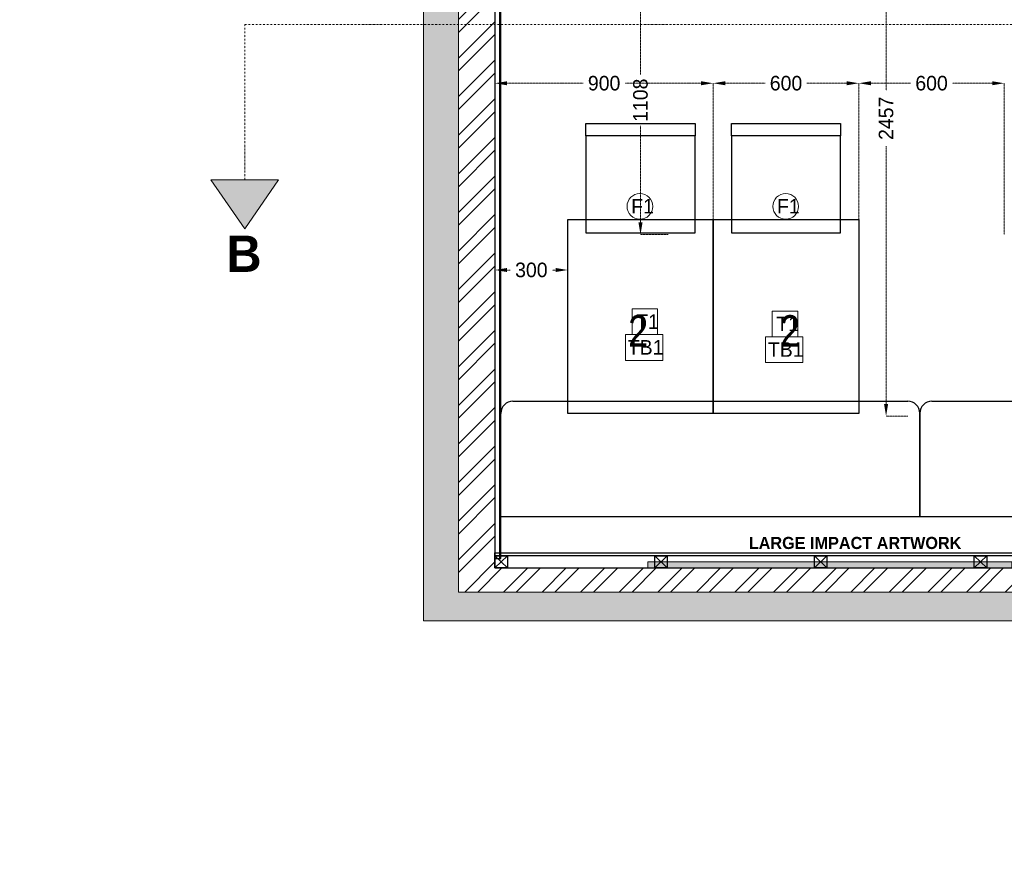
# Model space of a CAD drawing. Header units: millimetres. Extents: x 811 to 573824, y 137 to 100812.
# Tile 6 of 143: x 448165 to 452225, y 62396 to 65903. Entities that reach past the tile are written whole.
import ezdxf

# ---------------------------------------------------------------- set-up
doc = ezdxf.new("R2010")
doc.units = ezdxf.units.MM
doc.header["$LTSCALE"] = 3
doc.header["$MEASUREMENT"] = 0
doc.header["$PDMODE"] = 35
doc.linetypes.add('DASHDOT2', pattern=[0.5, 0.25, -0.125, 0, -0.125])
doc.linetypes.add('DASHED2', pattern=[0.375, 0.25, -0.125])
doc.layers.get('0').update_dxf_attribs({"lineweight": 0})
doc.layers.get('Defpoints').update_dxf_attribs({"lineweight": 0})
for name, color, linetype, lineweight in [('EQUIPMENT TEXT', 7, 'Continuous', 0), ('EXIST BRICKWORK', 7, 'Continuous', 0), ('FURNITURE CODES', 7, 'Continuous', 0), ('FURNITURE DIMENSIONS', 5, 'Continuous', 0), ('JOINERY DETAILS TEXT', 7, 'Continuous', 0), ('NEW BRICKWORK', 1, 'Continuous', 0), ('S Fur', 44, 'Continuous', 20), ('SEATING NO.', 250, 'Continuous', 0), ('SECTION LINES', 7, 'Continuous', 0), ('SHEET', 7, 'Continuous', 0)]:
    doc.layers.add(name, color=color, linetype=linetype, lineweight=lineweight)
doc.styles.add('ARA-30', font='stylu.ttf', dxfattribs={"height": 60})
doc.styles.add('ARC SCALE20', font='swissc.ttf', dxfattribs={"height": 40})
doc.styles.add('ARC SCALE50', font='swissc.ttf', dxfattribs={"height": 100})
doc.dimstyles.new('ARA-30', dxfattribs={"dimtxt": 60, "dimasz": 50, "dimexe": 0, "dimexo": 0, "dimgap": 2, "dimtad": 0, "dimdec": 0, "dimdsep": 46, "dimtxsty": 'ARA-30', "dimcen": 30, "dimdle": 30, "dimclrd": 5, "dimclre": 5, "dimclrt": 5, "dimadec": 0, "dimazin": 3, "dimtfac": 1, "dimtdec": 0, "dimtix": 1, "dimtmove": 1, "dimatfit": 3, "dimfxl": 1, "dimtfill": 1, "dimtolj": 1, "dimlwd": 0, "dimlwe": 0, "dimarcsym": 0})

# ---------------------------------------------------------------- blocks, each defined once
blk = doc.blocks.new('*D44')
at = {"layer": 'Defpoints', "color": 0, "transparency": 16777216}
for p in [(450839, 66124.9, 0.1), (450724.9, 65017.2), (450839, 65017.2, 0.1)]:
    blk.add_point(p, dxfattribs=at)
at = {"layer": 'FURNITURE DIMENSIONS', "color": 5, "linetype": 'DASHED2', "lineweight": 0, "transparency": 16777216}
for p, q in [((450839, 66124.9), (450724.9, 66124.9)), ((450724.9, 66074.9), (450724.9, 65677)), ((450724.9, 65067.2), (450724.9, 65465)), ((450839, 65017.2), (450724.9, 65017.2))]:
    blk.add_line(p, q, dxfattribs=at)
at = {"layer": 'FURNITURE DIMENSIONS', "color": 5, "transparency": 16777216}
for points in [[(450716.6, 66074.9), (450733.3, 66074.9), (450724.9, 66124.9)], [(450716.6, 65067.2), (450733.3, 65067.2), (450724.9, 65017.2)]]:
    blk.add_solid(points, dxfattribs=at)
at = {"layer": 'FURNITURE DIMENSIONS', "color": 5, "transparency": 16777216, "insert": (450724.9, 65571), "char_height": 60, "attachment_point": 5, "rotation": 90, "style": 'ARA-30', "bg_fill": 3, "box_fill_scale": 1.25, "bg_fill_color": 256, "bg_fill_true_color": 13158600, "bg_fill_transparency": 0}
blk.add_mtext('\\A1;1108', dxfattribs=at)
blk = doc.blocks.new('*D45')
at = {"layer": 'Defpoints', "color": 0, "transparency": 16777216}
for p in [(452224.9, 65641), (451624.9, 65017.2, 0), (452224.9, 65017.2, -0.1)]:
    blk.add_point(p, dxfattribs=at)
at = {"layer": 'FURNITURE DIMENSIONS', "color": 5, "linetype": 'DASHED2', "lineweight": 0, "transparency": 16777216}
for p, q in [((451624.9, 65017.2), (451624.9, 65641)), ((451674.9, 65641), (451838.4, 65641)), ((452174.9, 65641), (452011.4, 65641)), ((452224.9, 65017.2), (452224.9, 65641))]:
    blk.add_line(p, q, dxfattribs=at)
at = {"layer": 'FURNITURE DIMENSIONS', "color": 5, "transparency": 16777216}
for points in [[(451674.9, 65649.3), (451674.9, 65632.7), (451624.9, 65641)], [(452174.9, 65649.3), (452174.9, 65632.7), (452224.9, 65641)]]:
    blk.add_solid(points, dxfattribs=at)
at = {"layer": 'FURNITURE DIMENSIONS', "color": 5, "transparency": 16777216, "insert": (451924.9, 65641), "char_height": 60, "attachment_point": 5, "style": 'ARA-30', "bg_fill": 3, "box_fill_scale": 1.25, "bg_fill_color": 256, "bg_fill_true_color": 13158600, "bg_fill_transparency": 0}
blk.add_mtext('\\A1;600', dxfattribs=at)
blk = doc.blocks.new('*D48')
at = {"layer": 'Defpoints', "color": 0, "transparency": 16777216}
for p in [(450124.9, 65017.2, 0), (450424.9, 65017.2, 0), (450124.9, 64871.1)]:
    blk.add_point(p, dxfattribs=at)
at = {"layer": 'FURNITURE DIMENSIONS', "color": 5, "linetype": 'DASHED2', "lineweight": 0, "transparency": 16777216}
for p, q in [((450124.9, 65017.2), (450124.9, 64871.1)), ((450424.9, 65017.2), (450424.9, 64871.1)), ((450174.9, 64871.1), (450187.7, 64871.1)), ((450374.9, 64871.1), (450362.1, 64871.1))]:
    blk.add_line(p, q, dxfattribs=at)
at = {"layer": 'FURNITURE DIMENSIONS', "color": 5, "transparency": 16777216}
for points in [[(450174.9, 64879.5), (450174.9, 64862.8), (450124.9, 64871.1)], [(450374.9, 64879.5), (450374.9, 64862.8), (450424.9, 64871.1)]]:
    blk.add_solid(points, dxfattribs=at)
at = {"layer": 'FURNITURE DIMENSIONS', "color": 5, "transparency": 16777216, "insert": (450274.9, 64871.1), "char_height": 60, "attachment_point": 5, "style": 'ARA-30', "bg_fill": 3, "box_fill_scale": 1.25, "bg_fill_color": 256, "bg_fill_true_color": 13158600, "bg_fill_transparency": 0}
blk.add_mtext('\\A1;300', dxfattribs=at)
blk = doc.blocks.new('FURNITURE CODES')
at = {"layer": 'SEATING NO.', "char_height": 130, "attachment_point": 1, "style": 'ARC SCALE50'}
for insert in [(450674.2, 64684.8, 0.1), (451299.7, 64684.8, 0.1)]:
    blk.add_mtext_dynamic_manual_height_columns('2', width=2181.781, gutter_width=1, heights=[0], dxfattribs=dict(at, insert=insert))
blk = doc.blocks.new('FURNITURE ITEMS')
at = {"layer": 'FURNITURE CODES', "true_color": 0xf26722}
h = blk.add_hatch(color=30, dxfattribs=at)
h.dxf.hatch_style = 1
h.paths.add_polyline_path([(450755.4, 63668.3), (450755.4, 63643.3), (452255.4, 63643.3), (452255.4, 63668.3)])
at = {"layer": 'FURNITURE CODES'}
for points in [[(450689.9, 64710.4), (450795.7, 64710.4), (450795.7, 64604.6), (450689.9, 64604.6)], [(451267.4, 64701.3), (451373.3, 64701.3), (451373.3, 64595.5), (451267.4, 64595.5)], [(450663, 64604.6), (450816.9, 64604.6), (450816.9, 64498.7), (450663, 64498.7)], [(451240.5, 64595.5), (451394.4, 64595.5), (451394.4, 64489.6), (451240.5, 64489.6)]]:
    blk.add_lwpolyline(points, close=True, dxfattribs=at)
at = {"layer": 'FURNITURE CODES', "elevation": 0.2}
blk.add_lwpolyline([(450755.4, 63643.3), (450755.4, 63668.3), (452255.4, 63668.3), (452255.4, 63643.3), (450755.4, 63643.3)], dxfattribs=at)
at = {"layer": 'FURNITURE CODES'}
for centre in [(450722.3, 65133.4), (451323.5, 65133.4)]:
    blk.add_circle(centre, 52.9, dxfattribs=at)
at = {"layer": 'FURNITURE CODES', "attachment_point": 1, "style": 'ARA-30'}
for s, insert, char_height, width in [('F1', (450686.4, 65164.1), 60, 191.371), ('F1', (451287.6, 65164.1), 60, 191.371), ('T1', (450706.9, 64688.1), 60, 191.371), ('T1', (451284.4, 64679), 60, 191.371), ('TB1', (450672.5, 64582.3), 60, 191.371), ('TB1', (451250.1, 64573.2), 60, 191.371), ('{\\fStylus BT|b1|i0|c0|p34;LARGE IMPACT ARTWORK}', (451171.4, 63770.8), 50, 2044.924)]:
    blk.add_mtext(s, dxfattribs=dict(at, insert=insert, char_height=char_height, width=width))
blk = doc.blocks.new('*D102')
at = {"layer": 'Defpoints', "color": 0, "transparency": 16777216}
for p in [(451024.9, 65641), (451024.9, 65017.2, 0.1), (451624.9, 65017.2, 0.1)]:
    blk.add_point(p, dxfattribs=at)
at = {"layer": 'FURNITURE DIMENSIONS', "color": 5, "linetype": 'DASHED2', "lineweight": 0, "transparency": 16777216}
for p, q in [((451024.9, 65017.2), (451024.9, 65641)), ((451074.9, 65641), (451238.4, 65641)), ((451574.9, 65641), (451411.4, 65641)), ((451624.9, 65017.2), (451624.9, 65641))]:
    blk.add_line(p, q, dxfattribs=at)
at = {"layer": 'FURNITURE DIMENSIONS', "color": 5, "transparency": 16777216}
for points in [[(451074.9, 65649.3), (451074.9, 65632.7), (451024.9, 65641)], [(451574.9, 65649.3), (451574.9, 65632.7), (451624.9, 65641)]]:
    blk.add_solid(points, dxfattribs=at)
at = {"layer": 'FURNITURE DIMENSIONS', "color": 5, "transparency": 16777216, "insert": (451324.9, 65641), "char_height": 60, "attachment_point": 5, "style": 'ARA-30', "bg_fill": 3, "box_fill_scale": 1.25, "bg_fill_color": 256, "bg_fill_true_color": 13158600, "bg_fill_transparency": 0}
blk.add_mtext('\\A1;600', dxfattribs=at)
blk = doc.blocks.new('*D103')
at = {"layer": 'Defpoints', "color": 0, "transparency": 16777216}
for p in [(450124.9, 65641), (450124.9, 65457.5), (451024.9, 65017.2, 0.1)]:
    blk.add_point(p, dxfattribs=at)
at = {"layer": 'FURNITURE DIMENSIONS', "color": 5, "linetype": 'DASHED2', "lineweight": 0, "transparency": 16777216}
for p, q in [((450124.9, 65457.5), (450124.9, 65641)), ((450174.9, 65641), (450488, 65641)), ((450974.9, 65641), (450661.9, 65641)), ((451024.9, 65017.2), (451024.9, 65641))]:
    blk.add_line(p, q, dxfattribs=at)
at = {"layer": 'FURNITURE DIMENSIONS', "color": 5, "transparency": 16777216}
for points in [[(450174.9, 65649.3), (450174.9, 65632.7), (450124.9, 65641)], [(450974.9, 65649.3), (450974.9, 65632.7), (451024.9, 65641)]]:
    blk.add_solid(points, dxfattribs=at)
at = {"layer": 'FURNITURE DIMENSIONS', "color": 5, "transparency": 16777216, "insert": (450574.9, 65641), "char_height": 60, "attachment_point": 5, "style": 'ARA-30', "bg_fill": 3, "box_fill_scale": 1.25, "bg_fill_color": 256, "bg_fill_true_color": 13158600, "bg_fill_transparency": 0}
blk.add_mtext('\\A1;900', dxfattribs=at)
blk = doc.blocks.new('*D106')
at = {"layer": 'Defpoints', "color": 0, "transparency": 16777216}
for p in [(451737.5, 66724.9), (451826.5, 66724.9), (451826.5, 64268.2)]:
    blk.add_point(p, dxfattribs=at)
at = {"layer": 'FURNITURE DIMENSIONS', "color": 5, "linetype": 'DASHED2', "lineweight": 0, "transparency": 16777216}
for p, q in [((451826.5, 66724.9), (451737.5, 66724.9)), ((451737.5, 66674.9), (451737.5, 65610.8)), ((451737.5, 64318.2), (451737.5, 65382.2)), ((451826.5, 64268.2), (451737.5, 64268.2))]:
    blk.add_line(p, q, dxfattribs=at)
at = {"layer": 'FURNITURE DIMENSIONS', "color": 5, "transparency": 16777216}
for points in [[(451745.8, 66674.9), (451729.2, 66674.9), (451737.5, 66724.9)], [(451729.2, 64318.2), (451745.8, 64318.2), (451737.5, 64268.2)]]:
    blk.add_solid(points, dxfattribs=at)
at = {"layer": 'FURNITURE DIMENSIONS', "color": 5, "transparency": 16777216, "insert": (451737.5, 65496.5), "char_height": 60, "attachment_point": 5, "rotation": 90, "style": 'ARA-30', "bg_fill": 3, "box_fill_scale": 1.25, "bg_fill_color": 256, "bg_fill_true_color": 13158600, "bg_fill_transparency": 0}
blk.add_mtext('\\A1;2457', dxfattribs=at)
blk = doc.blocks.new('EXISTING BRICKWORK')
at = {"layer": 'EXIST BRICKWORK'}
h = blk.add_hatch(color=8, dxfattribs=at)
h.dxf.hatch_style = 1
h.paths.add_polyline_path([(458407.8, 63424.3), (458407.8, 63543.3), (449974.9, 63543.3), (449974.9, 80495.8), (449830.9, 80495.8), (449830.9, 63424.3)])
at = {"layer": 'EXIST BRICKWORK', "elevation": 0.1}
blk.add_lwpolyline([(458407.8, 63424.3), (458407.8, 63543.3), (449974.9, 63543.3), (449974.9, 80495.8), (449830.9, 80495.8), (449830.9, 63424.3), (458407.8, 63424.3)], dxfattribs=at)
blk = doc.blocks.new('SEATING')
at = {"layer": 'S Fur', "lineweight": 25}
for p, q in [((102049.2, 74206.7, 0.6), (103676.7, 74206.7, 0.6)), ((103776.7, 74206.7, 0.6), (105478.8, 74206.7, 0.6)), ((101999.2, 73707.8, 0.2), (101999.2, 74132.9, 0.2)), ((103726.7, 74156.7, 0.6), (103726.7, 73731.5, 0.6)), ((103726.7, 73731.5, 0.6), (103726.7, 74156.7, 0.6)), ((101999.2, 73731.5, 0.6), (109687.5, 73731.5, 0.6)), ((101999.2, 73558.2, 0.2), (101999.2, 73707.8, 0.2)), ((109687.5, 73569.9, 0.3), (101975.2, 73569.9, 0.3)), ((101975.2, 73569.9, 0.5), (102026.6, 73519.9, 0.5)), ((102633.9, 73569.9, 0.5), (102685.3, 73519.9, 0.5)), ((103292.6, 73569.9, 0.5), (103344, 73519.9, 0.5)), ((103951.3, 73569.9, 0.5), (104002.8, 73519.9, 0.5))]:
    blk.add_line(p, q, dxfattribs=at)
for points, elevation in [([(101999.2, 76577.6), (101975.2, 76577.6), (101975.2, 73558.2), (101999.2, 73558.2)], 0.2), ([(101999.2, 76577.6), (101993.2, 76577.6), (101993.2, 73558.2), (101999.2, 73558.2)], 0.2), ([(102350.2, 75301.5), (102350.2, 75351.5), (102800.2, 75351.5), (102800.2, 75301.5)], 0.6), ([(102950.2, 75301.5), (102950.2, 75351.5), (103400.2, 75351.5), (103400.2, 75301.5)], 0.6), ([(102800.2, 74901.5), (102800.2, 75301.5), (102350.2, 75301.5), (102350.2, 74901.5)], 0.6), ([(103400.2, 74901.5), (103400.2, 75301.5), (102950.2, 75301.5), (102950.2, 74901.5)], 0.6), ([(102275.2, 74955.7), (102875.2, 74955.7), (102875.2, 74155.7), (102275.2, 74155.7)], 0.6), ([(102875.2, 74955.7), (103475.2, 74955.7), (103475.2, 74155.7), (102875.2, 74155.7)], 0.6), ([(101975.2, 73581.7), (109697.7, 73581.7), (109697.7, 73569.7), (101975.2, 73569.7)], 0.5), ([(109697.7, 73569.9), (101975.2, 73569.9), (101975.2, 73519.9), (109697.7, 73519.9)], 0.5), ([(101975.2, 73569.9), (102026.6, 73569.9), (102026.6, 73519.9), (101975.2, 73519.9)], 0.5), ([(102633.9, 73569.9), (102685.3, 73569.9), (102685.3, 73519.9), (102633.9, 73519.9)], 0.5), ([(103292.6, 73569.9), (103344, 73569.9), (103344, 73519.9), (103292.6, 73519.9)], 0.5), ([(103951.3, 73569.9), (104002.8, 73569.9), (104002.8, 73519.9), (103951.3, 73519.9)], 0.5)]:
    blk.add_lwpolyline(points, close=True, dxfattribs=dict(at, elevation=elevation))
at = {"layer": 'S Fur', "lineweight": 25, "elevation": 0.5}
for points in [[(102026.6, 73569.9), (101975.2, 73519.9)], [(102685.3, 73569.9), (102633.9, 73519.9)], [(103344, 73569.9), (103292.6, 73519.9)], [(104002.8, 73569.9), (103951.3, 73519.9)]]:
    blk.add_lwpolyline(points, dxfattribs=at)
at = {"layer": 'S Fur', "lineweight": 25}
for centre, start, end in [((102049.2, 74156.7, 0.5), 90, 180), ((103676.7, 74156.7, 0.6), 0, 90), ((103776.7, 74156.7, 0.6), 90, 180)]:
    blk.add_arc(centre, 50, start, end, dxfattribs=at)

msp = doc.modelspace()

# ---------------------------------------------------------------- hatches: boundary and pattern name
at = {"layer": 'SECTION LINES'}
h = msp.add_hatch(color=1, dxfattribs=at)
h.dxf.hatch_style = 1
h.paths.add_polyline_path([(448953.4, 65243.3), (449233, 65243.3), (449093.2, 65040.4)])

# ---------------------------------------------------------------- linework, layer by layer
at = {"layer": 'NEW BRICKWORK'}
msp.add_line((458407.8, 63643.3, 0.1), (450124.9, 63643.3, 0.1), dxfattribs=at)
at = {"layer": 'SECTION LINES', "color": 1, "elevation": 0}
msp.add_lwpolyline([(448953.4, 65243.3), (449233, 65243.3), (449093.2, 65040.4), (448953.4, 65243.3)], dxfattribs=at)

# ---------------------------------------------------------------- block references
at = {"layer": 'EXIST BRICKWORK'}
msp.add_blockref('EXISTING BRICKWORK', (0, 0), dxfattribs=at)

# ---------------------------------------------------------------- texts
at = {"layer": 'EQUIPMENT TEXT', "char_height": 40, "attachment_point": 7, "rotation": 270.0008, "style": 'ARC SCALE20'}
for insert in [(452033.1, 70392.7, 0.2), (452024.6, 69060.7, 0.1)]:
    msp.add_mtext_dynamic_manual_height_columns('\\pi105.98711;SHELVING FOR GLASSES \\P\\pi237.27283;UNERNEATH', width=729.221, gutter_width=1, heights=[0], dxfattribs=dict(at, insert=insert))
at = {"layer": 'SECTION LINES', "insert": (449017.7, 65013.2), "char_height": 150, "width": 2044.924, "attachment_point": 1, "style": 'ARA-30'}
msp.add_mtext('{\\fStylus BT|b1|i0|c0|p34;B}', dxfattribs=at)
at = {"layer": 'SHEET', "insert": (437679.5, 63780.9), "char_height": 90, "width": 673.427, "attachment_point": 1, "style": 'ARA-30'}
msp.add_mtext('\\A1;\\pi254.09258;SA \\P\\pi0;PROCURED', dxfattribs=at)

# ---------------------------------------------------------------- next in the draw order: dimensions: what is measured, and where the dimension line sits
at = {"layer": 'FURNITURE DIMENSIONS'}
dim = msp.add_linear_dim(base=(450724.9, 65017.2, 0.2), p1=(450839, 66124.9, 0.3), p2=(450839, 65017.2, 0.3), angle=90, dimstyle='ARA-30', dxfattribs=at)
dim.commit()
dim.dimension.update_dxf_attribs({"geometry": '*D44', "text_midpoint": (450724.9, 65571, 0.2)})
for base, p1, p2, picture, middle in [((452224.9, 65641, 0.3), (451624.9, 65017.2, 0.3), (452224.9, 65017.2, 0.2), '*D45', (451924.9, 65641, 0.3)), ((450124.9, 64871.1, 0.3), (450424.9, 65017.2, 0.3), (450124.9, 65017.2, 0.3), '*D48', (450274.9, 64871.1, 0.3))]:
    dim = msp.add_linear_dim(base=base, p1=p1, p2=p2, dimstyle='ARA-30', dxfattribs=at)
    dim.commit()
    dim.dimension.update_dxf_attribs({"geometry": picture, "text_midpoint": middle})

# ---------------------------------------------------------------- next in the draw order: hatches: boundary and pattern name
at = {"layer": 'NEW BRICKWORK'}
h = msp.add_hatch(dxfattribs=at)
h.set_pattern_fill('ANSI32', color=256, scale=300)
h.set_pattern_definition([(45, (6227957.61, 2343389.85), (-79.5495129, 79.5495129), []), (45, (6228010.64, 2343389.85), (-79.5495129, 79.5495129), [])])
h.paths.add_polyline_path([(454988.8, 74895.5), (455774.8, 74895.5), (455774.8, 75695.5), (455924.8, 75695.5), (455924.8, 74895.5), (460965.6, 74895.5), (460965.6, 76695.5), (460355.6, 76695.5), (460355.6, 76845.5), (460965.6, 76845.5), (460965.6, 80395.8), (459665.6, 80395.8), (459665.6, 77895.5), (458665.6, 77895.5), (458665.6, 76845.5), (459455.6, 76845.5), (459455.6, 76695.5), (458515.6, 76695.5), (458515.6, 76895.5), (458265.6, 76895.5), (458265.6, 77045.5), (458515.6, 77045.5), (458515.6, 77895.5), (456615.6, 77895.5), (456615.6, 77045.5), (456865.6, 77045.5), (456865.6, 76895.5), (456465.6, 76895.5), (456465.6, 77895.5), (454874.8, 77895.5), (454874.8, 78045.5), (459515.6, 78045.5), (459515.6, 80395.8), (450124.9, 80395.8), (450124.9, 76795.5), (450924.9, 76795.5), (450924.9, 76645.5), (450124.9, 76645.5), (450124.9, 70885.2), (451024.9, 70885.2), (451024.9, 70735.2), (450124.9, 70735.2), (450124.9, 63643.3), (458407.8, 63643.3), (458407.8, 63543.3), (449974.9, 63543.3), (449974.9, 80495.8), (461065.6, 80495.8), (461065.6, 70992.7), (460965.6, 70892.7), (460965.6, 74695.5), (454988.8, 74695.5)])

# ---------------------------------------------------------------- next in the draw order: linework, layer by layer
at = {"layer": 'NEW BRICKWORK', "elevation": 0.1}
msp.add_lwpolyline([(451024.9, 70885.2), (451024.9, 70735.2), (450124.9, 70735.2), (450124.9, 63643.3), (458407.8, 63643.3), (458407.8, 63543.3), (449974.9, 63543.3), (449974.9, 80495.8)], dxfattribs=at)
at = {"layer": 'SECTION LINES', "color": 1, "linetype": 'DASHDOT2', "ltscale": 10, "elevation": 0}
msp.add_lwpolyline([(449093.2, 65243.3), (449093.2, 65883), (452486.1, 65883), (452486.1, 65883), (460069.3, 65883), (460069.3, 65237.7)], dxfattribs=at)

# ---------------------------------------------------------------- next in the draw order: block references
msp.add_blockref('FURNITURE CODES', (0, 0))
at = {"layer": 'SHEET', "lineweight": -3}
msp.add_blockref('FURNITURE ITEMS', (0, 0), dxfattribs=at)

# ---------------------------------------------------------------- next in the draw order: dimensions: what is measured, and where the dimension line sits
at = {"layer": 'FURNITURE DIMENSIONS'}
dim = msp.add_linear_dim(base=(451737.5, 66724.9), p1=(451826.5, 64268.2, 0.1), p2=(451826.5, 66724.9, 0.1), angle=90, dimstyle='ARA-30', dxfattribs=at)
dim.commit()
dim.dimension.update_dxf_attribs({"geometry": '*D106', "text_midpoint": (451737.5, 65496.5)})
dim = msp.add_linear_dim(base=(451024.9, 65641), p1=(451624.9, 65017.2, 0.1), p2=(451024.9, 65017.2, 0.1), dimstyle='ARA-30', dxfattribs=at)
dim.commit()
dim.dimension.update_dxf_attribs({"geometry": '*D102', "text_midpoint": (451324.9, 65641)})

# ---------------------------------------------------------------- next in the draw order: texts
at = {"layer": 'JOINERY DETAILS TEXT', "insert": (450419.2, 66340.6, 0.8), "char_height": 75, "width": 464.694, "attachment_point": 1, "style": 'ARA-30', "bg_fill": 1, "box_fill_scale": 1.5, "bg_fill_color": 254, "bg_fill_transparency": 0}
msp.add_mtext('\\A1;\\pi83.74731;JD 05\\P\\pi18.10858;DETAIL 5', dxfattribs=at)

# ---------------------------------------------------------------- next in the draw order: dimensions: what is measured, and where the dimension line sits
at = {"layer": 'FURNITURE DIMENSIONS'}
dim = msp.add_linear_dim(base=(450124.9, 65641), p1=(451024.9, 65017.2, 0.1), p2=(450124.9, 65457.5), dimstyle='ARA-30', dxfattribs=at)
dim.commit()
dim.dimension.update_dxf_attribs({"geometry": '*D103', "text_midpoint": (450574.9, 65641)})

# ---------------------------------------------------------------- next in the draw order: block references
at = {"layer": 'S Fur'}
msp.add_blockref('SEATING', (348149.8, -9876.6, 0.1), dxfattribs=at)

doc.saveas('drawing.dxf')
